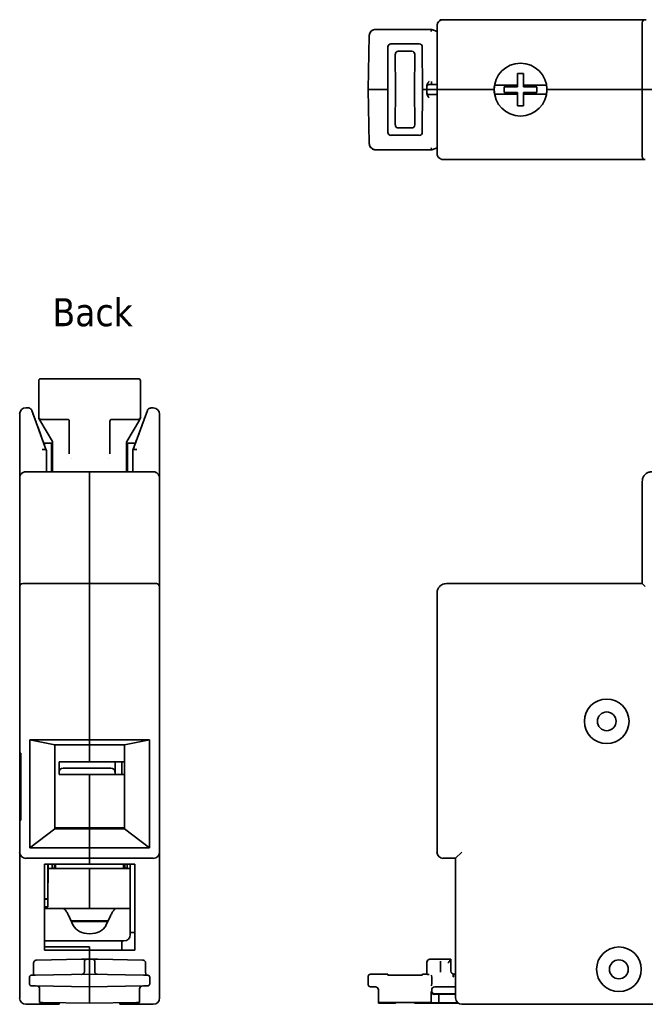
# Model space of a CAD drawing. Header units: millimetres. Extents: x 253 to 397, y 111 to 246.
# Tile 1 of 8: x 253 to 331, y 111 to 234. Entities that reach past the tile are written whole.
import ezdxf

# ---------------------------------------------------------------- set-up
doc = ezdxf.new("R2010")
doc.units = ezdxf.units.MM
doc.layers.add('Symbol (ISO)', color=7, linetype='Continuous', lineweight=25)
doc.layers.add('Visible (ISO)', color=7, linetype='Continuous', lineweight=35)
doc.styles.add('Label Text (ISO)', font='TAHOMA.TTF')

msp = doc.modelspace()

# ---------------------------------------------------------------- linework, layer by layer
at = {"layer": 'Visible (ISO)'}
for p, q in [((306.1, 234.32), (305.67, 234.32)), ((306.51, 234.32), (306.1, 234.32)), ((331.35, 234.32), (306.51, 234.32)), ((330.97, 233.94), (330.97, 225.58)), ((331.35, 234.32), (331.46, 234.32)), ((297.64, 233.1), (304.66, 233.1)), ((297.64, 233.1), (304.66, 233.1)), ((304.66, 233.1), (305.32, 232.86)), ((305.32, 233.53), (305.32, 225.58)), ((296.73, 225.58), (296.85, 232.33)), ((299.19, 230.92), (299.16, 225.58)), ((299.56, 231.29), (303.1, 231.29)), ((300.48, 230.37), (302.18, 230.37)), ((303.47, 230.92), (303.5, 225.58)), ((300.11, 230), (300.14, 225.58)), ((302.54, 230), (302.52, 225.58)), ((304.64, 226.59), (304.65, 226.22)), ((315.4, 227.61), (315.4, 226.14)), ((316.11, 227.61), (315.4, 227.61)), ((316.11, 226.14), (316.11, 227.61)), ((296.73, 225.58), (296.99, 225.58)), ((296.85, 218.84), (296.73, 225.58)), ((299.16, 225.58), (296.99, 225.58)), ((299.19, 220.24), (299.16, 225.58)), ((300.11, 221.17), (300.14, 225.58)), ((302.54, 221.17), (302.52, 225.58)), ((303.47, 220.24), (303.5, 225.58)), ((304.05, 225.58), (303.5, 225.58)), ((304.05, 225.97), (304.05, 225.58)), ((304.05, 225.58), (304.05, 225.2)), ((304.05, 225.58), (304.43, 225.58)), ((305.32, 226.22), (304.43, 226.22)), ((304.43, 225.58), (305.32, 225.58)), ((305.32, 225.58), (305.32, 217.63)), ((306.51, 225.58), (305.32, 225.58)), ((305.32, 225.58), (306.51, 225.58)), ((306.51, 225.58), (312.45, 225.58)), ((312.45, 225.58), (306.51, 225.58)), ((315.4, 226.14), (312.95, 226.14)), ((313.72, 225.94), (313.72, 225.23)), ((315.4, 225.94), (313.72, 225.94)), ((313.72, 225.23), (315.4, 225.23)), ((315.4, 226.14), (315.4, 225.94)), ((315.4, 225.02), (315.4, 225.23)), ((318.56, 226.14), (316.11, 226.14)), ((316.11, 226.14), (316.11, 225.94)), ((317.79, 225.94), (316.11, 225.94)), ((316.11, 225.23), (317.79, 225.23)), ((316.11, 225.02), (316.11, 225.23)), ((317.79, 225.23), (317.79, 225.94)), ((330.97, 225.58), (319.06, 225.58)), ((330.97, 225.58), (319.06, 225.58)), ((332.16, 225.58), (330.97, 225.58)), ((330.97, 225.58), (330.97, 217.22)), ((330.97, 225.58), (332.16, 225.58)), ((305.32, 224.95), (304.43, 224.95)), ((312.95, 225.02), (315.4, 225.02)), ((315.4, 225.02), (315.4, 223.55)), ((316.11, 223.55), (316.11, 225.02)), ((316.11, 225.02), (318.56, 225.02)), ((315.4, 223.55), (316.11, 223.55)), ((302.18, 220.8), (300.48, 220.8)), ((303.1, 219.87), (299.56, 219.87)), ((304.66, 218.06), (297.64, 218.06)), ((304.66, 218.06), (297.64, 218.06)), ((304.66, 218.06), (305.32, 218.3)), ((306.51, 216.84), (306.1, 216.84)), ((306.51, 216.84), (331.35, 216.84)), ((255.56, 184.63), (255.56, 189.2)), ((268, 189.45), (255.81, 189.45)), ((268.26, 189.2), (268.26, 184.63)), ((254.21, 185.81), (253.95, 185.81)), ((269.59, 185.8), (269.86, 185.8)), ((253.17, 185.03), (253.17, 177.04)), ((254.69, 185.48), (256.49, 180.53)), ((255.56, 184.63), (255.56, 184.49)), ((267.32, 180.53), (269.12, 185.47)), ((268.26, 184.49), (268.26, 184.63)), ((270.64, 177.04), (270.64, 185.01)), ((255.67, 184.28), (257.26, 181.61)), ((259.11, 184.37), (255.81, 184.37)), ((259.37, 180.06), (259.37, 184.12)), ((264.45, 184.12), (264.45, 184.12)), ((264.45, 184.12), (264.45, 180.06)), ((264.45, 184.12), (264.45, 184.12)), ((268, 184.37), (264.7, 184.37)), ((266.55, 181.61), (268.14, 184.28)), ((256.18, 181.38), (257.16, 181.38)), ((257.16, 177.83), (257.16, 181.38)), ((257.28, 181.55), (257.28, 180.72)), ((266.53, 180.72), (266.53, 181.55)), ((266.65, 181.38), (266.65, 177.83)), ((267.63, 181.38), (266.65, 181.38)), ((256.5, 180.52), (256.49, 180.53)), ((256.5, 180.52), (256.5, 177.83)), ((257.28, 180.72), (257.28, 180.11)), ((257.28, 177.83), (257.28, 180.11)), ((259.37, 180.06), (259.37, 180.06)), ((264.45, 180.06), (264.45, 180.06)), ((266.53, 180.11), (266.53, 180.72)), ((266.53, 180.11), (266.53, 177.83)), ((267.32, 180.52), (267.32, 177.83)), ((264.24, 179.45), (264.24, 179.45)), ((253.95, 177.83), (261.91, 177.83)), ((261.91, 177.83), (269.86, 177.83)), ((261.91, 177.83), (261.91, 176.63)), ((261.91, 176.63), (261.91, 177.83)), ((253.17, 176.63), (253.17, 177.04)), ((253.17, 163.48), (253.17, 176.63)), ((261.91, 176.63), (261.91, 163.86)), ((261.91, 176.63), (261.91, 163.86)), ((270.64, 177.04), (270.64, 177.04)), ((270.64, 176.63), (270.64, 177.04)), ((270.64, 176.63), (270.64, 163.48)), ((330.97, 176.63), (330.97, 163.86)), ((253.55, 163.86), (261.91, 163.86)), ((261.91, 163.86), (261.91, 162.66)), ((261.91, 163.86), (270.26, 163.86)), ((261.91, 162.66), (261.91, 163.86)), ((306.51, 163.86), (330.97, 163.86)), ((253.17, 163.48), (253.17, 163.37)), ((253.17, 142.65), (253.17, 163.37)), ((253.17, 142.65), (253.17, 163.37)), ((261.91, 144.32), (261.91, 162.66)), ((261.91, 162.66), (261.91, 144.32)), ((270.64, 163.48), (270.64, 163.37)), ((270.64, 130.3), (270.64, 163.37)), ((305.32, 130.3), (305.32, 162.66)), ((254.44, 144.32), (254.44, 130.83)), ((254.44, 144.32), (261.91, 144.32)), ((257.56, 143.69), (254.44, 144.32)), ((269.37, 144.32), (261.91, 144.32)), ((261.91, 143.69), (261.91, 144.32)), ((261.91, 144.32), (261.91, 143.69)), ((269.37, 144.32), (266.25, 143.69)), ((269.37, 144.32), (269.37, 130.83)), ((257.56, 143.69), (261.91, 143.69)), ((257.56, 133.22), (257.56, 143.69)), ((266.25, 143.69), (261.91, 143.69)), ((261.91, 141.58), (261.91, 143.69)), ((266.25, 133.22), (266.25, 143.69)), ((253.17, 142.65), (253.17, 142.27)), ((253.17, 142.65), (253.29, 142.65)), ((253.17, 142.27), (253.17, 141.91)), ((253.17, 141.31), (253.17, 141.71)), ((253.29, 138.46), (253.29, 142.65)), ((258.6, 141.58), (258.1, 141.58)), ((258.1, 140.29), (258.1, 141.58)), ((258.6, 141.58), (264.57, 141.58)), ((265.08, 141.58), (264.57, 141.58)), ((265.93, 141.58), (265.08, 141.58)), ((265.08, 140.29), (265.08, 141.58)), ((266.2, 141.58), (265.93, 141.58)), ((265.93, 140.01), (265.93, 141.58)), ((253.17, 140.87), (253.17, 141.31)), ((253.17, 140.71), (253.17, 140.87)), ((253.17, 140.71), (253.17, 139.88)), ((258.1, 140.01), (258.1, 140.29)), ((264.57, 140.79), (258.6, 140.79)), ((265.08, 140.29), (265.08, 140.01)), ((253.17, 139.83), (253.17, 139.14)), ((253.17, 139.14), (253.17, 138.46)), ((265.08, 140.01), (258.1, 140.01)), ((261.91, 133.35), (261.91, 140.01)), ((265.93, 140.01), (265.08, 140.01)), ((266.2, 140.01), (265.93, 140.01)), ((253.17, 138.46), (253.17, 137.77)), ((253.17, 138.05), (253.29, 138.05)), ((253.29, 134.27), (253.29, 138.46)), ((253.17, 137.77), (253.17, 137.06)), ((253.17, 137.01), (253.17, 136.77)), ((253.17, 136.77), (253.17, 136.17)), ((253.17, 136.17), (253.17, 135.93)), ((253.17, 135.93), (253.17, 135.26)), ((253.17, 135.26), (253.17, 135.03)), ((253.17, 134.97), (253.17, 134.65)), ((253.17, 134.65), (253.17, 134.27)), ((253.17, 130.3), (253.17, 134.27)), ((253.29, 134.27), (253.17, 134.27)), ((257.56, 133.22), (254.44, 130.83)), ((257.66, 133.35), (257.56, 133.35)), ((257.56, 133.22), (261.91, 133.22)), ((266.15, 133.35), (257.66, 133.35)), ((257.66, 133.35), (257.66, 133.22)), ((261.91, 133.22), (261.91, 130.83)), ((266.25, 133.22), (261.91, 133.22)), ((261.91, 130.83), (261.91, 133.22)), ((266.25, 133.35), (266.15, 133.35)), ((266.15, 133.35), (266.15, 133.22)), ((269.37, 130.83), (266.25, 133.22)), ((261.91, 130.83), (254.44, 130.83)), ((261.91, 130.83), (269.37, 130.83)), ((261.91, 130.3), (261.91, 130.83)), ((261.91, 130.83), (261.91, 130.3)), ((253.17, 112.07), (253.17, 130.3)), ((261.91, 129.52), (253.95, 129.52)), ((261.91, 130.3), (261.91, 129.52)), ((261.91, 129.52), (261.91, 130.3)), ((261.91, 129.52), (269.86, 129.52)), ((261.91, 128.78), (261.91, 129.52)), ((261.91, 129.52), (261.91, 128.78)), ((270.64, 130.3), (270.64, 112.07)), ((306.1, 129.52), (307.63, 129.52)), ((308.42, 130.3), (307.63, 129.52)), ((307.63, 129.52), (307.63, 112.07)), ((256.27, 118.06), (256.27, 128.78)), ((261.91, 128.78), (256.27, 128.78)), ((256.67, 128.78), (256.67, 124.46)), ((256.72, 126.97), (256.72, 128.78)), ((261.91, 128.27), (256.72, 128.27)), ((257.21, 128.27), (257.21, 128.78)), ((257.52, 128.78), (257.52, 128.27)), ((257.65, 128.78), (257.65, 128.27)), ((261.91, 128.78), (267.54, 128.78)), ((266.99, 128.27), (261.91, 128.27)), ((261.91, 128.27), (261.91, 123.27)), ((266.16, 128.78), (266.16, 128.27)), ((266.29, 128.27), (266.29, 128.78)), ((266.6, 128.27), (266.6, 128.78)), ((266.99, 120.26), (266.99, 128.78)), ((267.54, 118.06), (267.54, 128.78)), ((256.72, 126.46), (256.72, 126.97)), ((256.72, 126.46), (256.67, 126.46)), ((256.27, 124.46), (256.67, 124.46)), ((256.27, 124.41), (256.67, 124.41)), ((256.67, 124.46), (256.67, 124.41)), ((256.67, 124.41), (256.67, 123.45)), ((256.67, 123.45), (256.27, 123.45)), ((256.27, 123.27), (258.54, 123.27)), ((258.54, 123.27), (258.74, 123.27)), ((258.74, 123.27), (265.07, 123.27)), ((265.07, 123.27), (265.27, 123.27)), ((265.27, 123.27), (266.99, 123.27)), ((259.29, 122.34), (259.86, 121.14)), ((264.52, 122.34), (263.95, 121.14)), ((259.6, 121.69), (264.21, 121.69)), ((259.62, 121.65), (259.62, 121.69)), ((259.62, 121.64), (264.19, 121.64)), ((266.99, 119.99), (266.99, 120.26)), ((266.99, 120.26), (267.54, 120.26)), ((256.27, 119.2), (264.83, 119.2)), ((256.27, 118.44), (261.91, 118.44)), ((261.91, 118.44), (261.91, 118.06)), ((264.83, 119.2), (265.94, 119.2)), ((265.94, 119.2), (265.94, 118.06)), ((266.2, 119.2), (265.94, 119.2)), ((255.28, 116.8), (260.88, 116.9)), ((261.91, 118.06), (256.27, 118.06)), ((261.52, 116.91), (261.91, 116.92)), ((261.91, 118.06), (267.54, 118.06)), ((261.91, 116.92), (261.91, 118.06)), ((261.91, 118.06), (261.91, 116.92)), ((261.91, 116.92), (262.29, 116.91)), ((261.91, 116.54), (261.91, 116.92)), ((268.53, 116.8), (262.93, 116.9)), ((304.43, 116.92), (307.04, 116.92)), ((306.93, 116.81), (307.04, 116.92)), ((307.04, 116.92), (307.04, 115.42)), ((254.9, 115.3), (254.9, 116.42)), ((261.27, 116.53), (261.27, 115.4)), ((261.91, 115.04), (261.91, 116.54)), ((262.54, 116.53), (262.54, 115.4)), ((268.91, 115.3), (268.91, 116.42)), ((304.05, 115.04), (304.05, 116.54)), ((305.77, 116.55), (305.77, 116.65)), ((305.77, 115.3), (305.77, 116.42)), ((254.39, 113.84), (254.39, 114.66)), ((261.91, 115.04), (255.16, 114.92)), ((268.65, 114.92), (261.91, 115.04)), ((261.91, 114.78), (261.91, 115.04)), ((261.91, 113.72), (261.91, 114.78)), ((268.91, 115.3), (268.91, 115.3)), ((269.42, 114.66), (269.42, 113.84)), ((296.73, 113.72), (296.73, 114.78)), ((299.16, 115.04), (296.99, 115.04)), ((299.19, 114.94), (299.16, 115.04)), ((303.1, 114.94), (299.56, 114.94)), ((303.47, 114.94), (303.5, 115.04)), ((304.05, 115.04), (303.5, 115.04)), ((304.06, 115.03), (304.05, 115.04)), ((304.66, 114.66), (304.66, 113.84)), ((305.77, 115.3), (305.77, 115.3)), ((307.36, 114.73), (307.36, 114.98)), ((307.37, 114.98), (307.37, 114.73)), ((307.63, 115.04), (307.43, 115.04)), ((255.16, 113.58), (261.91, 113.46)), ((255.66, 111.51), (255.66, 113.2)), ((261.91, 113.72), (261.91, 113.46)), ((261.91, 113.46), (268.65, 113.58)), ((261.91, 113.46), (261.91, 113.08)), ((268.15, 113.2), (268.15, 111.51)), ((296.99, 113.46), (297.62, 113.46)), ((305.04, 113.46), (307.63, 113.46)), ((261.91, 113.08), (261.91, 111.41)), ((298, 113.08), (298, 111.41)), ((304.59, 111.47), (304.59, 112.89)), ((304.66, 112.95), (304.66, 113.08)), ((305.55, 112.53), (304.98, 112.52)), ((307.63, 112.57), (305.04, 112.57)), ((307.63, 112.53), (305.55, 112.53)), ((305.55, 111.45), (305.55, 112.53)), ((258.12, 111.28), (253.95, 111.28)), ((255.66, 111.51), (256.03, 111.51)), ((261.91, 111.41), (256.03, 111.51)), ((258.12, 111.28), (258.12, 111.47)), ((267.78, 111.51), (261.91, 111.41)), ((265.69, 111.47), (265.69, 111.28)), ((265.69, 111.28), (269.86, 111.28)), ((267.78, 111.51), (268.15, 111.51)), ((298.1, 111.51), (298, 111.41)), ((298, 111.41), (300.14, 111.41)), ((304.17, 111.51), (298.49, 111.51)), ((300.11, 111.48), (300.14, 111.41)), ((302.18, 111.49), (300.48, 111.49)), ((302.54, 111.48), (302.52, 111.41)), ((302.52, 111.41), (307.99, 111.41)), ((304.59, 111.47), (304.55, 111.51)), ((305.55, 111.45), (304.59, 111.47)), ((307.93, 111.45), (305.55, 111.45)), ((308.42, 111.28), (334.95, 111.28))]:
    msp.add_line(p, q, dxfattribs=at)
for centre, radius in [((326.53, 146.64), 2.79), ((326.53, 146.64), 1.17), ((328.05, 115.65), 2.79), ((328.05, 115.65), 1.18)]:
    msp.add_circle(centre, radius, dxfattribs=at)
for centre, radius, start, end in [((331.35, 233.94), 0.381, 90, 180), ((315.76, 225.58), 3.3, 0, 180), ((304.31, 225.96), 0.254, 90, 179), ((304.31, 225.2), 0.254, 181.0001, 270), ((315.76, 225.58), 3.3, 180, 0), ((315.76, 225.58), 3.29, 170.227, 189.773), ((315.76, 225.58), 3.29, 350.227, 9.773), ((331.35, 217.22), 0.381, 180, 270.0001), ((255.81, 189.2), 0.254, 90, 180.0002), ((268, 189.2), 0.254, 359.9998, 90), ((253.95, 185.03), 0.787, 90, 180), ((269.86, 185.01), 0.787, 0, 90), ((255.81, 184.63), 0.254, 179.9998, 270), ((268, 184.63), 0.254, 270, 0.0002), ((259.11, 184.12), 0.254, 0, 90), ((264.7, 184.12), 0.254, 90, 180), ((264.7, 184.14), 0.254, 94.7383, 94.748), ((332.16, 176.63), 1.19, 150, 180), ((253.55, 163.48), 0.381, 90, 180), ((270.26, 163.48), 0.381, 0, 90), ((306.51, 162.66), 1.19, 90, 120), ((266.2, 139.22), 2.36, 88.7677, 90), ((258.6, 140.29), 0.508, 90, 180), ((264.57, 140.29), 0.508, 0, 90), ((266.2, 139.22), 0.787, 86.3009, 90), ((253.95, 130.3), 0.787, 180, 270), ((269.86, 130.3), 0.787, 270, 0), ((306.1, 130.3), 0.787, 180, 270), ((257.52, 130.05), 1.78, 259.7134, 270), ((257.61, 129.06), 0.787, 263.5173, 270), ((265.44, 129.06), 0.787, 336.8319, 339.2164), ((266.29, 130.05), 1.78, 270, 280.2866), ((266.2, 119.99), 0.787, 270, 0), ((261.52, 116.66), 0.254, 91, 179.9982), ((262.29, 116.66), 0.254, 0.0023, 88.9927), ((254.64, 114.66), 0.254, 91, 180), ((269.17, 114.66), 0.254, 359.9999, 88.9955), ((296.99, 114.78), 0.254, 89.9964, 180.0036), ((254.64, 113.84), 0.254, 179.9999, 268.9955), ((255.28, 113.2), 0.381, 0, 89.0026), ((268.53, 113.2), 0.381, 91, 180), ((269.17, 113.84), 0.254, 271, 0), ((296.99, 113.72), 0.254, 179.9964, 270.0036), ((253.95, 112.07), 0.787, 180, 270), ((269.86, 112.07), 0.787, 270, 0), ((308.42, 112.07), 0.787, 180, 270)]:
    msp.add_arc(centre, radius, start, end, dxfattribs=at)
for centre, major_axis, ratio, start_param, end_param in [((297.64, 232.31), (0.551, -0.563), 0.999534, 2.367284, 3.920014), ((304.61, 232.85), (0.045, 0.254), 0.002985, 0, 1.553869), ((299.58, 230.9), (-0.297, 0.277), 0.939334, 5.494104, 6.997862), ((300.51, 229.97), (-0.281, 0.298), 0.930607, 5.56397, 7.067729), ((302.15, 229.97), (0.281, 0.298), 0.930607, 5.498642, 7.0024), ((303.08, 230.9), (0.297, 0.277), 0.939334, 5.568508, 7.072267), ((300.51, 221.19), (-0.281, -0.298), 0.930607, 5.498642, 7.0024), ((302.15, 221.19), (0.281, -0.298), 0.930607, 5.56397, 7.067729), ((299.58, 220.26), (-0.297, -0.277), 0.939334, 5.568508, 7.072267), ((303.08, 220.26), (0.297, -0.277), 0.939334, 5.494104, 6.997862), ((297.64, 218.85), (-0.551, -0.563), 0.999534, 5.504764, 7.057494), ((304.61, 218.32), (0.045, -0.254), 0.002985, 4.729316, 6.282659), ((264.7, 184.12), (-0.254, 0), 0.998107, 6.276941, 6.283185), ((255.99, 180.43), (0.506, 0.089), 0.339401, 0.059798, 1.512574), ((255.79, 182.47), (-0.71, 1.95), 0.00001, 3.040943, 3.141956), ((259.11, 180.06), (0.254, 0), 0.549531, 6.282897, 6.283102), ((264.7, 180.06), (-0.254, 0), 0.549531, 0.000082, 0.000284), ((268.01, 182.44), (-0.7, -1.92), 0.00001, 0.000045, 0.102005), ((253.55, 177.04), (-0.381, 0), 0.5, 6.283145, 6.283196), ((270.26, 177.04), (0.381, 0), 0.5, 6.283169, 6.283212), ((331.35, 163.48), (-0.381, 0.381), 0.00001, 4.712625, 6.283199), ((261.91, 121.63), (-2.16, 0), 0.707107, 0.323498, 2.818094), ((304.43, 116.54), (-0.269, 0.269), 0.999695, 5.497939, 7.068431), ((306.55, 116.42), (0.375, 0.378), 0.176324, 4.885835, 6.090113), ((306.93, 116.43), (0, -0.381), 0.018694, 3.160286, 3.510404), ((265.26, 114.73), (0.254, 0), 0.999853, 1.532349, 1.532496), ((268.89, 115.3), (0.011, -0.381), 0.605895, 6.255031, 6.255175), ((299.58, 114.94), (-0.394, 0), 0.017345, 0.004627, 1.508386), ((303.08, 114.94), (-0.394, 0), 0.017345, 1.633206, 3.136965), ((304.61, 114.66), (0.001, -0.254), 0.176324, 1.56971, 3.123579), ((307.43, 115.42), (-0.269, -0.269), 0.999695, 5.497939, 7.068431), ((307.38, 116.65), (-0.01, -1.67), 0.477783, 6.279233, 6.287427), ((297.62, 113.08), (0.269, 0.269), 0.999695, 5.497939, 7.068431), ((304.61, 113.84), (0.001, 0.254), 0.176324, 3.159606, 4.713475), ((305.04, 113.08), (-0.269, 0.269), 0.999695, 5.497939, 7.068431), ((304.98, 112.9), (-0.36, -0.153), 0.968902, 5.892738, 7.463229), ((305.04, 112.96), (-0.269, -0.269), 0.999695, 5.497939, 7.068431), ((298.49, 111.51), (-0.381, 0), 0.017455, 4.712389, 6.265732), ((300.51, 111.48), (0.395, 0), 0.017486, 1.642543, 3.146302), ((302.15, 111.48), (0.395, 0), 0.017486, 6.278476, 7.782235), ((304.17, 111.51), (-0.381, 0), 0.017455, 3.159046, 4.712389)]:
    msp.add_ellipse(centre, major_axis=major_axis, ratio=ratio, start_param=start_param, end_param=end_param, dxfattribs=at)
for points, knots in [([(305.32, 233.53), (305.32, 233.59), (305.32, 233.65), (305.34, 233.71), (305.35, 233.78), (305.37, 233.83), (305.4, 233.89), (305.43, 233.94), (305.46, 233.99), (305.5, 234.04), (305.54, 234.09), (305.59, 234.13), (305.63, 234.16), (305.68, 234.2), (305.73, 234.23), (305.78, 234.25), (305.8, 234.26), (305.81, 234.26), (305.83, 234.27)], [0, 0, 0, 0, 0.1428571, 0.1428571, 0.1428571, 0.2857143, 0.2857143, 0.2857143, 0.4285714, 0.4285714, 0.4285714, 0.5714286, 0.5714286, 0.5714286, 0.7142857, 0.7142857, 0.7142857, 0.7598245, 0.7598245, 0.7598245, 0.7598245]), ([(305.94, 234.3), (305.94, 234.3), (305.94, 234.3), (305.94, 234.3), (305.99, 234.31), (306.05, 234.32), (306.1, 234.32)], [0.8530945, 0.8530945, 0.8530945, 0.8530945, 0.8571429, 0.8571429, 0.8571429, 0.9999687, 0.9999687, 0.9999687, 0.9999687]), ([(296.85, 232.33), (296.85, 232.41), (296.87, 232.5), (296.92, 232.66), (296.97, 232.73), (297.02, 232.8)], [0, 0, 0, 0, 0.02565725, 0.02565725, 0.05093198, 0.05093198, 0.05093198, 0.05093198]), ([(297.08, 232.87), (297.14, 232.93), (297.21, 232.98), (297.36, 233.05), (297.44, 233.08), (297.56, 233.1), (297.6, 233.1), (297.64, 233.1)], [0, 0, 0, 0, 0.02536546, 0.02536546, 0.05043746, 0.05043746, 0.0618501, 0.0618501, 0.0618501, 0.0618501]), ([(304.06, 226.09), (304.06, 226.13), (304.06, 226.17), (304.08, 226.21), (304.08, 226.23), (304.09, 226.26), (304.11, 226.29), (304.11, 226.31), (304.12, 226.32), (304.13, 226.33), (304.15, 226.37), (304.17, 226.41), (304.2, 226.44), (304.2, 226.45), (304.21, 226.45), (304.21, 226.46), (304.24, 226.49), (304.26, 226.53), (304.29, 226.56), (304.3, 226.57), (304.31, 226.58), (304.32, 226.59)], [0, 0, 0, 0, 0.25, 0.25, 0.25, 0.41393, 0.41393, 0.41393, 0.5, 0.5, 0.5, 0.70899, 0.70899, 0.70899, 0.75, 0.75, 0.75, 0.939717, 0.939717, 0.939717, 1, 1, 1, 1]), ([(304.05, 226), (304.05, 226.01), (304.05, 226.01), (304.05, 226.02), (304.05, 226.02)], [0.5317888, 0.5317888, 0.5317888, 0.5317888, 0.6666667, 0.6750796, 0.6750796, 0.6750796, 0.6750796]), ([(304.06, 225.09), (304.05, 225.13), (304.05, 225.16), (304.05, 225.18), (304.05, 225.18), (304.05, 225.19)], [0, 0, 0, 0, 0.02058015, 0.02058015, 0.02543959, 0.02543959, 0.02543959, 0.02543959]), ([(304.43, 226.22), (304.43, 226.22), (304.42, 226.22), (304.42, 226.22), (304.41, 226.22), (304.4, 226.22), (304.4, 226.22), (304.39, 226.22), (304.38, 226.22), (304.38, 226.22), (304.37, 226.22), (304.37, 226.22), (304.36, 226.22), (304.35, 226.22), (304.35, 226.22), (304.35, 226.22), (304.34, 226.22), (304.34, 226.22), (304.33, 226.22), (304.33, 226.22), (304.32, 226.22), (304.32, 226.22), (304.32, 226.22), (304.32, 226.22), (304.31, 226.22), (304.31, 226.22), (304.31, 226.22), (304.31, 226.22), (304.31, 226.22), (304.31, 226.22), (304.31, 226.22)], [0.0000002, 0.0000002, 0.0000002, 0.0000002, 0.0728022, 0.0728022, 0.0728022, 0.2, 0.2, 0.2, 0.2845846, 0.2845846, 0.2845846, 0.4, 0.4, 0.4, 0.4942789, 0.4942789, 0.4942789, 0.6, 0.6, 0.6, 0.703892, 0.703892, 0.703892, 0.8, 0.8, 0.8, 0.9157776, 0.9157776, 0.9157776, 1, 1, 1, 1]), ([(312.51, 226.14), (312.55, 226.14), (312.58, 226.14), (312.71, 226.14), (312.83, 226.14), (312.95, 226.14)], [-0.69026494, -0.69026494, -0.69026494, -0.69026494, -0.67498293, -0.67498293, -0.63618496, -0.63618496, -0.63618496, -0.63618496]), ([(318.56, 226.14), (318.68, 226.14), (318.8, 226.14), (318.93, 226.14), (318.97, 226.14), (319, 226.14)], [-0.13262618, -0.13262618, -0.13262618, -0.13262618, -0.09382822, -0.09382822, -0.07854621, -0.07854621, -0.07854621, -0.07854621]), ([(304.32, 224.57), (304.31, 224.58), (304.31, 224.59), (304.3, 224.59), (304.27, 224.63), (304.24, 224.67), (304.21, 224.7), (304.21, 224.7), (304.21, 224.7), (304.21, 224.71), (304.18, 224.75), (304.15, 224.79), (304.13, 224.83), (304.13, 224.83), (304.12, 224.84), (304.12, 224.84), (304.1, 224.88), (304.09, 224.92), (304.08, 224.95), (304.06, 224.99), (304.06, 225.02), (304.06, 225.05), (304.06, 225.06), (304.06, 225.07), (304.06, 225.07)], [0, 0, 0, 0, 0.044679, 0.044679, 0.044679, 0.25, 0.25, 0.25, 0.262054, 0.262054, 0.262054, 0.5, 0.5, 0.5, 0.532393, 0.532393, 0.532393, 0.75, 0.75, 0.75, 0.957967, 0.957967, 0.957967, 1, 1, 1, 1]), ([(304.1, 225.05), (304.12, 225.03), (304.14, 225.01), (304.18, 224.98), (304.21, 224.96), (304.26, 224.95), (304.28, 224.95), (304.31, 224.95)], [0, 0, 0, 0, 0.00822689, 0.00822689, 0.01631511, 0.01631511, 0.02365023, 0.02365023, 0.02365023, 0.02365023]), ([(304.43, 224.95), (304.43, 224.95), (304.42, 224.95), (304.42, 224.95), (304.41, 224.95), (304.4, 224.95), (304.4, 224.95), (304.39, 224.95), (304.38, 224.95), (304.38, 224.95), (304.37, 224.95), (304.36, 224.95), (304.36, 224.95), (304.35, 224.95), (304.35, 224.95), (304.34, 224.95), (304.34, 224.95), (304.33, 224.95), (304.33, 224.95), (304.33, 224.95), (304.32, 224.95), (304.32, 224.95), (304.32, 224.95), (304.31, 224.95), (304.31, 224.95), (304.31, 224.95), (304.31, 224.95), (304.31, 224.95), (304.31, 224.95), (304.31, 224.95), (304.31, 224.95)], [0.0000003, 0.0000003, 0.0000003, 0.0000003, 0.0883415, 0.0883415, 0.0883415, 0.2, 0.2, 0.2, 0.3093233, 0.3093233, 0.3093233, 0.4, 0.4, 0.4, 0.5280785, 0.5280785, 0.5280785, 0.6, 0.6, 0.6, 0.7467927, 0.7467927, 0.7467927, 0.8, 0.8, 0.8, 0.9669066, 0.9669066, 0.9669066, 1, 1, 1, 1]), ([(312.95, 225.02), (312.83, 225.02), (312.71, 225.02), (312.58, 225.02), (312.55, 225.02), (312.51, 225.02)], [0.63618496, 0.63618496, 0.63618496, 0.63618496, 0.67498293, 0.67498293, 0.69026494, 0.69026494, 0.69026494, 0.69026494]), ([(319, 225.02), (318.97, 225.02), (318.93, 225.02), (318.8, 225.02), (318.68, 225.02), (318.56, 225.02)], [0.07854621, 0.07854621, 0.07854621, 0.07854621, 0.09382822, 0.09382822, 0.13262618, 0.13262618, 0.13262618, 0.13262618]), ([(297.02, 218.36), (296.97, 218.43), (296.92, 218.51), (296.87, 218.67), (296.85, 218.75), (296.85, 218.84)], [0, 0, 0, 0, 0.02564004, 0.02564004, 0.05093203, 0.05093203, 0.05093203, 0.05093203]), ([(297.64, 218.06), (297.55, 218.06), (297.46, 218.08), (297.3, 218.13), (297.23, 218.17), (297.13, 218.24), (297.1, 218.27), (297.08, 218.29)], [0, 0, 0, 0, 0.0256686, 0.0256686, 0.05075519, 0.05075519, 0.06184615, 0.06184615, 0.06184615, 0.06184615]), ([(305.86, 216.88), (305.83, 216.89), (305.81, 216.9), (305.78, 216.91), (305.73, 216.94), (305.68, 216.97), (305.63, 217), (305.59, 217.04), (305.54, 217.08), (305.5, 217.12), (305.46, 217.17), (305.43, 217.22), (305.4, 217.27), (305.37, 217.33), (305.35, 217.39), (305.34, 217.45), (305.32, 217.51), (305.32, 217.57), (305.32, 217.63)], [0.214922, 0.214922, 0.214922, 0.214922, 0.2857143, 0.2857143, 0.2857143, 0.4285714, 0.4285714, 0.4285714, 0.5714286, 0.5714286, 0.5714286, 0.7142857, 0.7142857, 0.7142857, 0.8571429, 0.8571429, 0.8571429, 1, 1, 1, 1]), ([(254.21, 185.81), (254.27, 185.81), (254.33, 185.8), (254.43, 185.77), (254.48, 185.74), (254.56, 185.68), (254.6, 185.64), (254.64, 185.58), (254.66, 185.56), (254.68, 185.52), (254.68, 185.5), (254.69, 185.48)], [0.00000245, 0.00000245, 0.00000245, 0.00000245, 0.01643344, 0.01643344, 0.03261132, 0.03261132, 0.04879837, 0.04879837, 0.05527189, 0.05527189, 0.06185363, 0.06185363, 0.06185363, 0.06185363]), ([(269.12, 185.47), (269.12, 185.49), (269.13, 185.51), (269.15, 185.55), (269.16, 185.57), (269.21, 185.63), (269.24, 185.67), (269.33, 185.73), (269.38, 185.76), (269.48, 185.79), (269.54, 185.8), (269.59, 185.8)], [0, 0, 0, 0, 0.00653459, 0.00653459, 0.01296324, 0.01296324, 0.02915039, 0.02915039, 0.04532521, 0.04532521, 0.06184059, 0.06184059, 0.06184059, 0.06184059]), ([(254.69, 185.48), (254.69, 185.47), (254.69, 185.47), (254.7, 185.45), (254.71, 185.43), (254.72, 185.41)], [0, 0, 0, 0, 0.0502825, 0.0502825, 0.10031, 0.10031, 0.10031, 0.10031]), ([(267.32, 180.53), (267.61, 181.33), (267.89, 182.09), (268.36, 183.39), (268.57, 183.96), (268.75, 184.47), (268.78, 184.55), (268.81, 184.61)], [0, 0, 0, 0, 0.2688845, 0.2688845, 0.5265818, 0.5265818, 0.5723417, 0.5723417, 0.5723417, 0.5723417]), ([(269.09, 185.4), (269.1, 185.42), (269.11, 185.44), (269.11, 185.46), (269.11, 185.46), (269.12, 185.47)], [0, 0, 0, 0, 0.0499509, 0.0499509, 0.1001564, 0.1001564, 0.1001564, 0.1001564]), ([(255.36, 183.63), (255.56, 183.1), (255.79, 182.47), (256.18, 181.39), (256.33, 180.97), (256.49, 180.53)], [0, 0, 0, 0, 0.2478542, 0.2478542, 0.39468, 0.39468, 0.39468, 0.39468]), ([(255.81, 184.34), (255.8, 184.34), (255.8, 184.34), (255.77, 184.33), (255.75, 184.33), (255.69, 184.34), (255.67, 184.35), (255.62, 184.37), (255.6, 184.39), (255.57, 184.43), (255.56, 184.45), (255.56, 184.47)], [-0.00201752, -0.00201752, -0.00201752, -0.00201752, 0, 0, 0.00513386, 0.00513386, 0.00957767, 0.00957767, 0.01450493, 0.01450493, 0.01919087, 0.01919087, 0.01919087, 0.01919087]), ([(255.67, 184.28), (255.65, 184.32), (255.63, 184.35), (255.6, 184.39), (255.6, 184.4), (255.59, 184.4)], [0, 0, 0, 0, 0.01558164, 0.01558164, 0.02136019, 0.02136019, 0.02136019, 0.02136019]), ([(268, 184.34), (268.01, 184.34), (268.02, 184.34), (268.04, 184.33), (268.06, 184.33), (268.12, 184.34), (268.14, 184.35), (268.19, 184.37), (268.21, 184.39), (268.24, 184.43), (268.25, 184.45), (268.25, 184.47)], [-0.0404099, -0.0404099, -0.0404099, -0.0404099, -0.03666008, -0.03666008, -0.02692814, -0.02692814, -0.01841899, -0.01841899, -0.00897814, -0.00897814, -0.000001, -0.000001, -0.000001, -0.000001]), ([(268.22, 184.4), (268.21, 184.39), (268.2, 184.37), (268.17, 184.33), (268.15, 184.31), (268.14, 184.28)], [0, 0, 0, 0, 0.0103439, 0.0103439, 0.02139006, 0.02139006, 0.02139006, 0.02139006]), ([(257.28, 181.55), (257.28, 181.55), (257.28, 181.55), (257.28, 181.56), (257.28, 181.57), (257.28, 181.57), (257.28, 181.58), (257.27, 181.59), (257.27, 181.59), (257.27, 181.6), (257.27, 181.6), (257.26, 181.61)], [3.1415927, 3.1415927, 3.1415927, 3.1415927, 3.23444, 3.23444, 3.3272873, 3.3272873, 3.4201346, 3.4201346, 3.5129819, 3.5129819, 3.6058292, 3.6058292, 3.6058292, 3.6058292]), ([(266.55, 181.61), (266.54, 181.6), (266.54, 181.6), (266.54, 181.59), (266.54, 181.59), (266.53, 181.58), (266.53, 181.57), (266.53, 181.57), (266.53, 181.56), (266.53, 181.55), (266.53, 181.55), (266.53, 181.55)], [5.8189488, 5.8189488, 5.8189488, 5.8189488, 5.9117961, 5.9117961, 6.0046434, 6.0046434, 6.0974907, 6.0974907, 6.190338, 6.190338, 6.2831853, 6.2831853, 6.2831853, 6.2831853]), ([(267.32, 180.53), (267.33, 180.55), (267.34, 180.56), (267.4, 180.59), (267.44, 180.61), (267.54, 180.62), (267.59, 180.62), (267.7, 180.62), (267.74, 180.62), (267.8, 180.61), (267.81, 180.61), (267.82, 180.61)], [0.000001, 0.000001, 0.000001, 0.000001, 0.01736541, 0.01736541, 0.0371154, 0.0371154, 0.05694917, 0.05694917, 0.07077249, 0.07077249, 0.07446045, 0.07446045, 0.07446045, 0.07446045]), ([(253.17, 177.04), (253.17, 177.09), (253.17, 177.15), (253.18, 177.2), (253.19, 177.21), (253.19, 177.21), (253.19, 177.21)], [0.0000404, 0.0000404, 0.0000404, 0.0000404, 0.1428571, 0.1428571, 0.1428571, 0.1485426, 0.1485426, 0.1485426, 0.1485426]), ([(253.22, 177.32), (253.22, 177.33), (253.23, 177.35), (253.24, 177.36), (253.26, 177.41), (253.29, 177.46), (253.32, 177.51), (253.36, 177.56), (253.4, 177.6), (253.45, 177.64), (253.49, 177.68), (253.54, 177.71), (253.6, 177.74), (253.65, 177.77), (253.71, 177.79), (253.77, 177.8), (253.83, 177.82), (253.89, 177.83), (253.95, 177.83)], [0.2431539, 0.2431539, 0.2431539, 0.2431539, 0.2857143, 0.2857143, 0.2857143, 0.4285714, 0.4285714, 0.4285714, 0.5714286, 0.5714286, 0.5714286, 0.7142857, 0.7142857, 0.7142857, 0.8571429, 0.8571429, 0.8571429, 1, 1, 1, 1]), ([(269.86, 177.83), (269.92, 177.83), (269.98, 177.82), (270.04, 177.8), (270.1, 177.79), (270.16, 177.77), (270.21, 177.74), (270.27, 177.71), (270.32, 177.68), (270.36, 177.64), (270.41, 177.6), (270.45, 177.56), (270.49, 177.51), (270.52, 177.46), (270.55, 177.41), (270.57, 177.36), (270.58, 177.35), (270.59, 177.33), (270.59, 177.31)], [0, 0, 0, 0, 0.1428571, 0.1428571, 0.1428571, 0.2857143, 0.2857143, 0.2857143, 0.4285714, 0.4285714, 0.4285714, 0.5714286, 0.5714286, 0.5714286, 0.7142857, 0.7142857, 0.7142857, 0.7598547, 0.7598547, 0.7598547, 0.7598547]), ([(270.62, 177.21), (270.62, 177.21), (270.63, 177.2), (270.63, 177.2), (270.64, 177.15), (270.64, 177.09), (270.64, 177.04)], [0.8531166, 0.8531166, 0.8531166, 0.8531166, 0.8571429, 0.8571429, 0.8571429, 0.9999843, 0.9999843, 0.9999843, 0.9999843]), ([(331.13, 177.23), (331.15, 177.27), (331.18, 177.31), (331.21, 177.35), (331.24, 177.4), (331.28, 177.44), (331.32, 177.48), (331.36, 177.51), (331.4, 177.55), (331.45, 177.59), (331.5, 177.62), (331.55, 177.66), (331.6, 177.69), (331.66, 177.71), (331.71, 177.74), (331.78, 177.76), (331.84, 177.78), (331.9, 177.8), (331.97, 177.81), (332.03, 177.82), (332.1, 177.83), (332.16, 177.83)], [0, 0, 0, 0, 0.142857, 0.142857, 0.142857, 0.285714, 0.285714, 0.285714, 0.428571, 0.428571, 0.428571, 0.571429, 0.571429, 0.571429, 0.714286, 0.714286, 0.714286, 0.857143, 0.857143, 0.857143, 1, 1, 1, 1]), ([(305.32, 162.66), (305.32, 162.73), (305.32, 162.8), (305.33, 162.86), (305.34, 162.93), (305.36, 162.99), (305.38, 163.05), (305.4, 163.11), (305.43, 163.17), (305.46, 163.23), (305.49, 163.28), (305.52, 163.33), (305.56, 163.38), (305.59, 163.43), (305.63, 163.47), (305.67, 163.51), (305.71, 163.55), (305.75, 163.58), (305.79, 163.61), (305.83, 163.65), (305.87, 163.67), (305.91, 163.7)], [0, 0, 0, 0, 0.142857, 0.142857, 0.142857, 0.285714, 0.285714, 0.285714, 0.428571, 0.428571, 0.428571, 0.571429, 0.571429, 0.571429, 0.714286, 0.714286, 0.714286, 0.857143, 0.857143, 0.857143, 1, 1, 1, 1]), ([(253.17, 141.91), (253.17, 141.91), (253.17, 141.91), (253.17, 141.9), (253.17, 141.9), (253.17, 141.88), (253.17, 141.87), (253.17, 141.87), (253.17, 141.86), (253.17, 141.86)], [0, 0, 0, 0, 0.25, 0.25, 0.25, 0.5, 0.5, 0.5, 0.5564359, 0.5564359, 0.5564359, 0.5564359]), ([(253.17, 141.86), (253.17, 141.86), (253.17, 141.86), (253.17, 141.85), (253.17, 141.84), (253.17, 141.84), (253.17, 141.82), (253.17, 141.81), (253.17, 141.79), (253.17, 141.78), (253.17, 141.76), (253.17, 141.74), (253.17, 141.71)], [0, 0, 0, 0, 0.25, 0.25, 0.25, 0.5, 0.5, 0.5, 0.75, 0.75, 0.75, 1, 1, 1, 1]), ([(253.17, 140.71), (253.17, 140.71), (253.17, 140.71), (253.17, 140.71), (253.17, 140.71), (253.17, 140.71), (253.17, 140.71), (253.17, 140.71), (253.17, 140.71), (253.17, 140.71)], [0, 0, 0, 0, 0.333333, 0.333333, 0.333333, 0.666667, 0.666667, 0.666667, 1, 1, 1, 1]), ([(253.17, 139.88), (253.17, 139.87), (253.17, 139.87), (253.17, 139.87), (253.17, 139.85), (253.17, 139.84), (253.17, 139.84), (253.17, 139.83), (253.17, 139.83), (253.17, 139.83)], [0.4239872, 0.4239872, 0.4239872, 0.4239872, 0.5, 0.5, 0.5, 0.75, 0.75, 0.75, 1, 1, 1, 1]), ([(253.17, 137.06), (253.17, 137.06), (253.17, 137.06), (253.17, 137.04), (253.17, 137.03), (253.17, 137.02), (253.17, 137.01)], [0, 0, 0, 0, 0.3333333, 0.3333333, 0.3333333, 0.5364155, 0.5364155, 0.5364155, 0.5364155]), ([(253.17, 135.03), (253.17, 135.01), (253.17, 135), (253.17, 134.99), (253.17, 134.98), (253.17, 134.97), (253.17, 134.97)], [0.5659782, 0.5659782, 0.5659782, 0.5659782, 0.75, 0.75, 0.75, 1, 1, 1, 1]), ([(258.54, 123.27), (258.59, 123.27), (258.64, 123.25), (258.7, 123.21), (258.76, 123.17), (258.82, 123.11), (258.88, 123.03), (258.94, 122.95), (259.01, 122.86), (259.08, 122.74), (259.15, 122.63), (259.22, 122.49), (259.29, 122.34)], [0, 0, 0, 0, 0.25, 0.25, 0.25, 0.5, 0.5, 0.5, 0.75, 0.75, 0.75, 1, 1, 1, 1]), ([(265.27, 123.27), (265.22, 123.27), (265.17, 123.25), (265.11, 123.21), (265.06, 123.17), (264.99, 123.11), (264.93, 123.03), (264.87, 122.95), (264.8, 122.86), (264.73, 122.74), (264.66, 122.63), (264.59, 122.49), (264.52, 122.34)], [0, 0, 0, 0, 0.25, 0.25, 0.25, 0.5, 0.5, 0.5, 0.75, 0.75, 0.75, 1, 1, 1, 1]), ([(254.9, 116.42), (254.9, 116.46), (254.91, 116.5), (254.94, 116.58), (254.95, 116.61), (255, 116.68), (255.03, 116.71), (255.1, 116.75), (255.14, 116.77), (255.21, 116.8), (255.25, 116.8), (255.28, 116.8)], [0, 0, 0, 0, 0.01224026, 0.01224026, 0.02413454, 0.02413454, 0.03619018, 0.03619018, 0.048472, 0.048472, 0.05959729, 0.05959729, 0.05959729, 0.05959729]), ([(261.27, 116.66), (261.27, 116.66), (261.27, 116.66), (261.27, 116.66), (261.27, 116.65), (261.27, 116.65), (261.27, 116.65), (261.27, 116.65), (261.27, 116.65), (261.27, 116.64), (261.27, 116.64), (261.27, 116.64), (261.27, 116.63), (261.27, 116.63), (261.27, 116.62), (261.27, 116.62), (261.27, 116.62), (261.27, 116.61), (261.27, 116.6), (261.27, 116.6), (261.27, 116.59), (261.27, 116.59), (261.27, 116.58), (261.27, 116.57), (261.27, 116.57), (261.27, 116.56), (261.27, 116.55), (261.27, 116.55), (261.27, 116.54), (261.27, 116.54), (261.27, 116.53)], [0.0000002, 0.0000002, 0.0000002, 0.0000002, 0.0728022, 0.0728022, 0.0728022, 0.2, 0.2, 0.2, 0.2845846, 0.2845846, 0.2845846, 0.4, 0.4, 0.4, 0.4942789, 0.4942789, 0.4942789, 0.6, 0.6, 0.6, 0.703892, 0.703892, 0.703892, 0.8, 0.8, 0.8, 0.9157776, 0.9157776, 0.9157776, 1, 1, 1, 1]), ([(262.54, 116.66), (262.54, 116.66), (262.54, 116.66), (262.54, 116.66), (262.54, 116.65), (262.54, 116.65), (262.54, 116.65), (262.54, 116.65), (262.54, 116.65), (262.54, 116.64), (262.54, 116.64), (262.54, 116.64), (262.54, 116.63), (262.54, 116.63), (262.54, 116.62), (262.54, 116.62), (262.54, 116.61), (262.54, 116.61), (262.54, 116.6), (262.54, 116.6), (262.54, 116.59), (262.54, 116.58), (262.54, 116.58), (262.54, 116.57), (262.54, 116.57), (262.54, 116.56), (262.54, 116.55), (262.54, 116.54), (262.54, 116.53), (262.54, 116.53), (262.54, 116.53)], [0.0000003, 0.0000003, 0.0000003, 0.0000003, 0.0883415, 0.0883415, 0.0883415, 0.2, 0.2, 0.2, 0.3093233, 0.3093233, 0.3093233, 0.4, 0.4, 0.4, 0.5280785, 0.5280785, 0.5280785, 0.6, 0.6, 0.6, 0.7467927, 0.7467927, 0.7467927, 0.8, 0.8, 0.8, 0.9669066, 0.9669066, 0.9669066, 1, 1, 1, 1]), ([(268.53, 116.8), (268.57, 116.8), (268.61, 116.79), (268.69, 116.76), (268.73, 116.74), (268.8, 116.69), (268.82, 116.66), (268.87, 116.59), (268.89, 116.55), (268.9, 116.48), (268.91, 116.45), (268.91, 116.42)], [0, 0, 0, 0, 0.01295746, 0.01295746, 0.0255902, 0.0255902, 0.03808064, 0.03808064, 0.05031023, 0.05031023, 0.05959146, 0.05959146, 0.05959146, 0.05959146]), ([(305.77, 116.42), (305.77, 116.42), (305.77, 116.42), (305.77, 116.43), (305.77, 116.44), (305.77, 116.45), (305.77, 116.46), (305.77, 116.46), (305.77, 116.47), (305.77, 116.47), (305.77, 116.48), (305.77, 116.49), (305.77, 116.49), (305.77, 116.5), (305.77, 116.5), (305.77, 116.51), (305.77, 116.51), (305.77, 116.52), (305.77, 116.52), (305.77, 116.53), (305.77, 116.53), (305.77, 116.53), (305.77, 116.54), (305.77, 116.54), (305.77, 116.54), (305.77, 116.54), (305.77, 116.55), (305.77, 116.55), (305.77, 116.55), (305.77, 116.55), (305.77, 116.55)], [0, 0, 0, 0, 0.031025, 0.031025, 0.031025, 0.2, 0.2, 0.2, 0.251608, 0.251608, 0.251608, 0.4, 0.4, 0.4, 0.470921, 0.470921, 0.470921, 0.6, 0.6, 0.6, 0.690262, 0.690262, 0.690262, 0.8, 0.8, 0.8, 0.911875, 0.911875, 0.911875, 1, 1, 1, 1]), ([(255.16, 114.92), (255.12, 114.92), (255.09, 114.92), (255.06, 114.92), (255.05, 114.92), (255.04, 114.92), (255.02, 114.92), (254.99, 114.92), (254.95, 114.92), (254.91, 114.92), (254.91, 114.92), (254.9, 114.92), (254.9, 114.92), (254.86, 114.91), (254.82, 114.91), (254.79, 114.91), (254.76, 114.91), (254.73, 114.91), (254.71, 114.91), (254.7, 114.91), (254.7, 114.91), (254.7, 114.91), (254.68, 114.91), (254.66, 114.91), (254.65, 114.91), (254.65, 114.91), (254.65, 114.91), (254.65, 114.91), (254.64, 114.91), (254.64, 114.91), (254.64, 114.91)], [0, 0, 0, 0, 0.127174, 0.127174, 0.127174, 0.166667, 0.166667, 0.166667, 0.315312, 0.315312, 0.315312, 0.333333, 0.333333, 0.333333, 0.5, 0.5, 0.5, 0.666667, 0.666667, 0.666667, 0.690149, 0.690149, 0.690149, 0.833333, 0.833333, 0.833333, 0.878418, 0.878418, 0.878418, 1, 1, 1, 1]), ([(254.84, 114.91), (254.84, 114.92), (254.85, 114.93), (254.86, 114.96), (254.87, 114.99), (254.88, 115.05), (254.89, 115.09), (254.9, 115.18), (254.9, 115.22), (254.9, 115.28), (254.9, 115.29), (254.9, 115.3)], [0.04436625, 0.04436625, 0.04436625, 0.04436625, 0.04984509, 0.04984509, 0.06151717, 0.06151717, 0.07465773, 0.07465773, 0.08857522, 0.08857522, 0.09172098, 0.09172098, 0.09172098, 0.09172098]), ([(261.27, 115.4), (261.27, 115.37), (261.27, 115.34), (261.26, 115.3), (261.26, 115.3), (261.26, 115.29), (261.25, 115.29), (261.25, 115.26), (261.23, 115.24), (261.22, 115.21), (261.22, 115.2), (261.21, 115.2), (261.21, 115.19), (261.19, 115.17), (261.18, 115.15), (261.16, 115.13), (261.15, 115.12), (261.14, 115.12), (261.13, 115.11), (261.12, 115.09), (261.1, 115.08), (261.08, 115.07), (261.07, 115.06), (261.05, 115.06), (261.04, 115.05), (261.02, 115.04), (261.01, 115.04), (260.99, 115.03), (260.97, 115.03), (260.95, 115.02), (260.93, 115.02), (260.92, 115.02), (260.91, 115.02), (260.9, 115.02)], [0.0000123, 0.0000123, 0.0000123, 0.0000123, 0.1666667, 0.1666667, 0.1666667, 0.1890165, 0.1890165, 0.1890165, 0.3333333, 0.3333333, 0.3333333, 0.3781144, 0.3781144, 0.3781144, 0.5, 0.5, 0.5, 0.5673166, 0.5673166, 0.5673166, 0.6666667, 0.6666667, 0.6666667, 0.7562192, 0.7562192, 0.7562192, 0.8333333, 0.8333333, 0.8333333, 0.9457963, 0.9457963, 0.9457963, 1, 1, 1, 1]), ([(261.14, 115.12), (261.17, 115.14), (261.2, 115.18), (261.24, 115.25), (261.25, 115.28), (261.27, 115.35), (261.27, 115.38), (261.27, 115.4)], [0, 0, 0, 0, 0.01233736, 0.01233736, 0.0244661, 0.0244661, 0.03217757, 0.03217757, 0.03217757, 0.03217757]), ([(269.17, 114.91), (269.17, 114.91), (269.17, 114.91), (269.16, 114.91), (269.16, 114.91), (269.16, 114.91), (269.16, 114.91), (269.15, 114.91), (269.13, 114.91), (269.11, 114.91), (269.11, 114.91), (269.11, 114.91), (269.1, 114.91), (269.08, 114.91), (269.05, 114.91), (269.02, 114.91), (268.99, 114.91), (268.95, 114.91), (268.91, 114.92), (268.91, 114.92), (268.9, 114.92), (268.9, 114.92), (268.86, 114.92), (268.82, 114.92), (268.79, 114.92), (268.78, 114.92), (268.76, 114.92), (268.75, 114.92), (268.72, 114.92), (268.69, 114.92), (268.65, 114.92)], [0, 0, 0, 0, 0.1215823, 0.1215823, 0.1215823, 0.1666667, 0.1666667, 0.1666667, 0.309851, 0.309851, 0.309851, 0.3333333, 0.3333333, 0.3333333, 0.4972852, 0.4972852, 0.4972852, 0.6666667, 0.6666667, 0.6666667, 0.6846879, 0.6846879, 0.6846879, 0.8333333, 0.8333333, 0.8333333, 0.8728261, 0.8728261, 0.8728261, 1, 1, 1, 1]), ([(268.91, 115.3), (268.91, 115.25), (268.91, 115.2), (268.92, 115.11), (268.93, 115.07), (268.94, 115), (268.95, 114.96), (268.96, 114.93), (268.97, 114.92), (268.97, 114.91)], [0, 0, 0, 0, 0.01438349, 0.01438349, 0.02850137, 0.02850137, 0.04248986, 0.04248986, 0.04730052, 0.04730052, 0.04730052, 0.04730052]), ([(304.32, 115.02), (304.31, 115.02), (304.31, 115.02), (304.3, 115.02), (304.27, 115.02), (304.24, 115.02), (304.21, 115.02), (304.21, 115.02), (304.21, 115.02), (304.21, 115.02), (304.18, 115.02), (304.15, 115.02), (304.13, 115.02), (304.13, 115.02), (304.12, 115.02), (304.12, 115.02), (304.1, 115.03), (304.09, 115.03), (304.08, 115.03), (304.06, 115.03), (304.06, 115.03), (304.06, 115.03), (304.06, 115.03), (304.06, 115.03), (304.06, 115.03)], [0, 0, 0, 0, 0.044679, 0.044679, 0.044679, 0.25, 0.25, 0.25, 0.262054, 0.262054, 0.262054, 0.5, 0.5, 0.5, 0.532393, 0.532393, 0.532393, 0.75, 0.75, 0.75, 0.957967, 0.957967, 0.957967, 1, 1, 1, 1]), ([(307.36, 114.73), (307.36, 114.73), (307.36, 114.73), (307.36, 114.73), (307.36, 114.73), (307.36, 114.73), (307.37, 114.73)], [0, 0, 0, 0, 0.5, 0.5, 0.5, 1, 1, 1, 1]), ([(254.64, 113.59), (254.64, 113.59), (254.64, 113.59), (254.65, 113.59), (254.65, 113.59), (254.65, 113.59), (254.65, 113.59), (254.66, 113.59), (254.68, 113.59), (254.7, 113.59), (254.7, 113.59), (254.7, 113.59), (254.71, 113.59), (254.73, 113.59), (254.76, 113.59), (254.79, 113.59), (254.82, 113.59), (254.86, 113.59), (254.9, 113.59), (254.9, 113.59), (254.91, 113.59), (254.91, 113.59), (254.95, 113.58), (254.99, 113.58), (255.02, 113.58), (255.04, 113.58), (255.05, 113.58), (255.06, 113.58), (255.09, 113.58), (255.12, 113.58), (255.16, 113.58)], [0, 0, 0, 0, 0.1215823, 0.1215823, 0.1215823, 0.1666667, 0.1666667, 0.1666667, 0.309851, 0.309851, 0.309851, 0.3333333, 0.3333333, 0.3333333, 0.4972852, 0.4972852, 0.4972852, 0.6666667, 0.6666667, 0.6666667, 0.6846879, 0.6846879, 0.6846879, 0.8333333, 0.8333333, 0.8333333, 0.8728261, 0.8728261, 0.8728261, 1, 1, 1, 1]), ([(268.65, 113.58), (268.69, 113.58), (268.72, 113.58), (268.75, 113.58), (268.76, 113.58), (268.78, 113.58), (268.79, 113.58), (268.82, 113.58), (268.86, 113.58), (268.9, 113.59), (268.9, 113.59), (268.91, 113.59), (268.91, 113.59), (268.95, 113.59), (268.99, 113.59), (269.02, 113.59), (269.05, 113.59), (269.08, 113.59), (269.1, 113.59), (269.11, 113.59), (269.11, 113.59), (269.11, 113.59), (269.13, 113.59), (269.15, 113.59), (269.16, 113.59), (269.16, 113.59), (269.16, 113.59), (269.16, 113.59), (269.17, 113.59), (269.17, 113.59), (269.17, 113.59)], [0, 0, 0, 0, 0.127174, 0.127174, 0.127174, 0.166667, 0.166667, 0.166667, 0.315312, 0.315312, 0.315312, 0.333333, 0.333333, 0.333333, 0.5, 0.5, 0.5, 0.666667, 0.666667, 0.666667, 0.690149, 0.690149, 0.690149, 0.833333, 0.833333, 0.833333, 0.878418, 0.878418, 0.878418, 1, 1, 1, 1])]:
    msp.add_open_spline(points, degree=3, knots=knots, dxfattribs=at)
for points in [[(305.34, 233.73), (305.37, 233.82), (305.41, 233.91), (305.47, 233.99)], [(305.83, 234.27), (305.86, 234.28), (305.9, 234.29), (305.94, 234.3)], [(306.09, 234.32), (306.1, 234.32), (306.1, 234.32), (306.1, 234.32)], [(304.05, 226.02), (304.05, 226.03), (304.05, 226.05), (304.06, 226.06)], [(304.05, 225.97), (304.05, 225.98), (304.05, 225.99), (304.05, 226)], [(304.05, 225.97), (304.05, 225.97), (304.05, 225.97), (304.05, 225.97)], [(304.05, 225.2), (304.05, 225.2), (304.05, 225.19), (304.05, 225.14), (304.06, 225.1), (304.06, 225.07)], [(304.06, 226.06), (304.06, 226.07), (304.06, 226.08), (304.06, 226.09)], [(304.31, 226.22), (304.31, 226.22), (304.31, 226.22), (304.31, 226.22)], [(304.31, 224.95), (304.31, 224.95), (304.31, 224.95), (304.31, 224.95)], [(305.48, 217.15), (305.41, 217.24), (305.37, 217.34), (305.34, 217.44)], [(305.96, 216.86), (305.92, 216.86), (305.89, 216.87), (305.86, 216.88)], [(306.1, 216.84), (306.05, 216.84), (306, 216.85), (305.96, 216.86)], [(254.77, 185.26), (254.84, 185.08), (254.95, 184.78), (255.09, 184.39)], [(268.81, 184.61), (268.81, 184.61), (268.81, 184.61), (268.81, 184.61)], [(255.09, 184.39), (255.17, 184.16), (255.26, 183.91), (255.36, 183.63)], [(255.56, 184.47), (255.56, 184.47), (255.56, 184.48), (255.56, 184.49), (255.56, 184.49), (255.56, 184.49)], [(264.45, 184.12), (264.45, 184.12), (264.45, 184.12), (264.45, 184.12)], [(268.26, 184.49), (268.26, 184.49), (268.25, 184.49), (268.25, 184.48), (268.25, 184.47), (268.25, 184.47)], [(259.6, 179.45), (259.6, 179.45), (259.6, 179.45), (259.6, 179.45)], [(253.19, 177.21), (253.19, 177.25), (253.21, 177.28), (253.22, 177.32)], [(253.49, 177.68), (253.57, 177.74), (253.67, 177.78), (253.76, 177.8)], [(270.05, 177.8), (270.14, 177.78), (270.24, 177.74), (270.32, 177.68)], [(270.59, 177.31), (270.61, 177.28), (270.62, 177.24), (270.62, 177.21)], [(253.17, 177.04), (253.17, 177.05), (253.17, 177.05), (253.17, 177.06)], [(253.17, 177.04), (253.17, 177.04), (253.17, 177.04), (253.17, 177.04)], [(270.64, 177.05), (270.64, 177.05), (270.64, 177.04), (270.64, 177.04)], [(260.88, 116.9), (260.94, 116.9), (261.05, 116.9), (261.21, 116.91), (261.34, 116.91), (261.44, 116.91), (261.51, 116.91), (261.52, 116.91), (261.52, 116.91)], [(262.93, 116.9), (262.87, 116.9), (262.76, 116.9), (262.6, 116.91), (262.47, 116.91), (262.37, 116.91), (262.31, 116.91), (262.29, 116.91), (262.29, 116.91)], [(254.92, 114.92), (254.92, 114.92), (254.92, 114.92), (254.92, 114.92)], [(254.92, 114.92), (254.92, 114.92), (254.92, 114.92), (254.92, 114.92)], [(260.99, 115.03), (261.03, 115.04), (261.06, 115.06), (261.09, 115.08)], [(262.54, 115.4), (262.54, 115.37), (262.55, 115.32), (262.57, 115.24), (262.62, 115.16), (262.68, 115.1), (262.75, 115.06), (262.83, 115.03), (262.89, 115.02), (262.91, 115.02)], [(262.54, 115.36), (262.55, 115.33), (262.55, 115.3), (262.56, 115.27)], [(262.58, 115.22), (262.59, 115.21), (262.6, 115.19), (262.62, 115.17)], [(262.74, 115.07), (262.77, 115.05), (262.8, 115.04), (262.83, 115.03)]]:
    msp.add_open_spline(points, degree=3, dxfattribs=at)

# ---------------------------------------------------------------- texts
at = {"layer": 'Symbol (ISO)', "insert": (257.27, 195.95), "char_height": 3.5, "attachment_point": 7, "line_spacing_factor": 1.814055, "style": 'Label Text (ISO)'}
msp.add_mtext('Back', dxfattribs=at)

doc.saveas('drawing.dxf')
